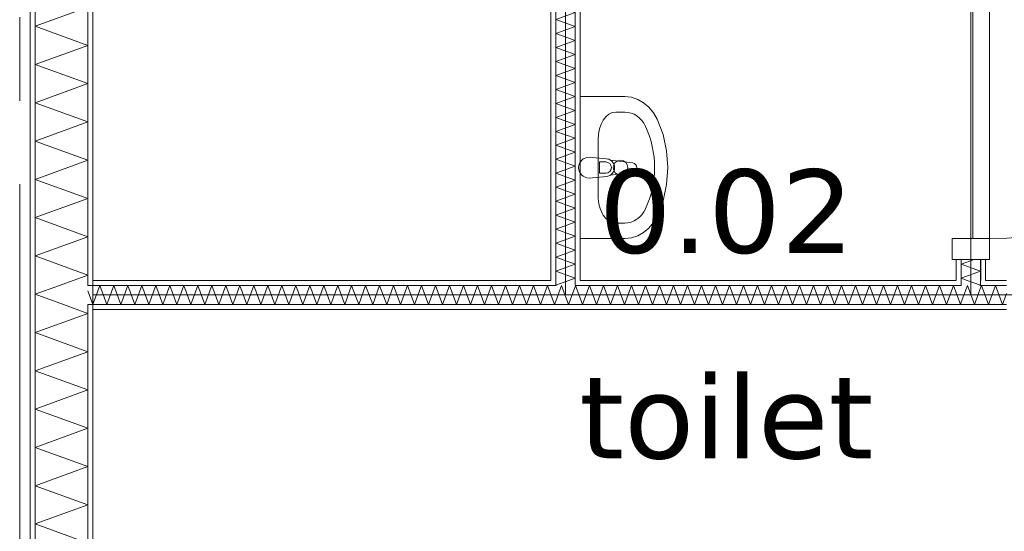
# Model space of a CAD drawing. Header units: millimetres. Extents: x -14925 to 266687, y -3550 to 35834.
# Tile 213 of 244: x 129874 to 132230, y 12319 to 13544. Entities that reach past the tile are written whole.
import ezdxf
from ezdxf.enums import TextEntityAlignment as Align

# ---------------------------------------------------------------- set-up
doc = ezdxf.new("R2010")
doc.units = ezdxf.units.MM
doc.header["$MEASUREMENT"] = 0
doc.linetypes.add('B0204', pattern=[2600, 2000, -200, 200, -200])
for name, color, linetype in [('A Stramien', 7, 'Continuous'), ('New_22 C Binnenwanden', 7, 'Continuous'), ('New_22 C Binnenwanden Deuren', 7, 'Continuous'), ('New_22 C Binnenwanden Doorsnede-arcering', 7, 'Continuous'), ('New_22 C Binnenwanden Laagscheidingslijnen', 7, 'Continuous'), ('New_74 Sanitair', 7, 'Continuous'), ('New_Z Gebruiksopp', 7, 'Continuous'), ('New_Z Gebruiksopp Zone omranding', 7, 'Continuous'), ('New_Z Gebruiksopp Zone tekst', 7, 'Continuous'), ('Tekst_dim 1_ 100 .DO', 7, 'Continuous')]:
    doc.layers.add(name, color=color, linetype=linetype)
doc.styles.add('GENERATED_STYLE_1', font='verdana.ttf')
doc.styles.add('GENERATED_STYLE_2', font='verdana.ttf')
doc.dimstyles.new('GENERATED_STYLE__2', dxfattribs={"dimtxt": 400, "dimasz": 380, "dimexe": 0.18, "dimexo": 0.0625, "dimgap": 0, "dimtad": 1, "dimtih": 1, "dimtoh": 1, "dimdec": 0, "dimzin": 0, "dimdsep": 46, "dimtxsty": 'GENERATED_STYLE_2', "dimblk": 'ARROWHEAD_7', "dimblk1": 'ARROWHEAD_7', "dimblk2": 'ARROWHEAD_7', "dimcen": 0.09, "dimse1": 1, "dimse2": 1, "dimclrd": 9, "dimclre": 9, "dimclrt": 9, "dimadec": 1, "dimazin": 0, "dimtfac": 1, "dimtdec": 4, "dimtmove": 0, "dimatfit": 3, "dimfxl": 1, "dimtolj": 1, "dimtzin": 0, "dimarcsym": 0})
pattern_1 = [(270, (120873.91, 0), (100, 0), [])]
pattern_2 = [(90, (120873.91, 0), (-100, 0), [])]
pattern_3 = [(0, (120873.91, 0), (0, 100), [])]

# ---------------------------------------------------------------- blocks, each defined once
blk = doc.blocks.new('toilet_0.02_96_1', base_point=(131564.9, 13318.8))
at = {"layer": 'New_Z Gebruiksopp Zone tekst', "color": 2, "lineweight": 0}
for tag, style, p in [('DUMMY_941', 'GENERATED_STYLE_1', (131564.9, 13256.6)), ('DUMMY_942', 'GENERATED_STYLE_2', (131564.9, 12759.5))]:
    blk.add_attdef(tag, text='', height=200, dxfattribs=dict(at, style=style)).set_placement(p, align=Align.TOP_LEFT)
for tag, style, p in [('ROOM_NUMBER', 'GENERATED_STYLE_1', (131564.9, 13185.9)), ('ROOM_NAME', 'GENERATED_STYLE_2', (131564.9, 12693.6))]:
    blk.add_attdef(tag, text='', height=200, dxfattribs=dict(at, style=style)).set_placement(p, align=Align.TOP_CENTER)
blk = doc.blocks.new('Wasbak 26[117]_1', base_point=(131214.9, 13190))
at = {"layer": 'New_74 Sanitair', "color": 7, "linetype": 'Continuous', "lineweight": 0}
for p, q in [((131300.4, 13323), (131321.8, 13323)), ((131258, 13257.3), (131258, 13122.7)), ((131261.4, 13203.6), (131276.2, 13203.6)), ((131261.4, 13176.4), (131261.4, 13203.6)), ((131276.2, 13176.4), (131261.4, 13176.4)), ((131300.4, 13057), (131321.8, 13057))]:
    blk.add_line(p, q, dxfattribs=at)
at = {"layer": 'New_74 Sanitair', "color": 7, "linetype": 'Continuous', "lineweight": 0, "flags": 128}
blk.add_lwpolyline([(131214.9, 13020), (131321.8, 13020), (131337.6, 13021.6), (131352.8, 13026.5), (131367, 13034.5), (131379.8, 13045.2), (131390.8, 13058.4), (131399.5, 13073.7), (131413.5, 13110.7), (131422, 13149.8), (131424.9, 13190), (131422, 13230.2), (131413.5, 13269.3), (131399.5, 13306.3), (131390.8, 13321.6), (131379.8, 13334.8), (131367, 13345.5), (131352.8, 13353.5), (131337.6, 13358.4), (131321.8, 13360), (131214.9, 13360)], close=True, dxfattribs=at)
blk.add_lwpolyline([(131236.4, 13165), (131278.4, 13169, 0.12102), (131287.9, 13172.3), (131340.8, 13178.9, 0.882566), (131340.8, 13201.1), (131287.9, 13207.7, 0.12102), (131278.4, 13211), (131236.4, 13215, 1)], format="xyb", close=True, dxfattribs=at)
at = {"layer": 'New_74 Sanitair', "color": 7, "linetype": 'Continuous', "lineweight": 0}
blk.add_circle((131311.6, 13190), 17.5, dxfattribs=at)
for centre, radius, start, end in [((131276.2, 13190), 13.6, 270, 90), ((131276.5, 13190), 21.1, 302.771, 57.229)]:
    blk.add_arc(centre, radius, start, end, dxfattribs=at)
for centre, major_axis, ratio, start_param, end_param in [((131300.4, 13257.3), (0, 65.8), 0.645355, 0, 1.570796), ((131321.8, 13257.3), (0, 65.7), 0.860963, 5.209364, 6.283185), ((131214.9, 13190), (0, 207), 0.860963, 4.215414, 5.209364), ((131300.4, 13122.7), (0, 65.8), 0.645355, 1.570796, 3.141593), ((131321.8, 13122.7), (0, 65.7), 0.860963, 3.141593, 4.215414)]:
    blk.add_ellipse(centre, major_axis=major_axis, ratio=ratio, start_param=start_param, end_param=end_param, dxfattribs=at)
blk = doc.blocks.new('*X2490', base_point=(120873.9, 0))
at = {"layer": 'New_22 C Binnenwanden Doorsnede-arcering', "color": 7, "linetype": 'Continuous', "lineweight": 0}
for p in [(132141.5, 12920), (132171.3, 12908)]:
    blk.add_line(p, (132172.9, 12908.6), dxfattribs=at)
blk = doc.blocks.new('*X2495', base_point=(120873.9, 0))
at = {"layer": 'New_22 C Binnenwanden Doorsnede-arcering', "color": 7, "linetype": 'Continuous', "lineweight": 0}
for p, q in [((132126.9, 12958.8), (132157.7, 12970)), ((132126.9, 12958.8), (132172.9, 12942.1)), ((132126.9, 12925.3), (132172.9, 12942.1)), ((132126.9, 12925.3), (132141.5, 12920))]:
    blk.add_line(p, q, dxfattribs=at)
blk = doc.blocks.new('D1 bl 26[129]_1', base_point=(120873.9, 0))
at = {"layer": 'New_22 C Binnenwanden Deuren', "color": 7, "linetype": 'Continuous', "lineweight": 0}
for p, q in [((132104.9, 13820), (132104.9, 13870)), ((132104.9, 13870), (132194.9, 13870)), ((132114.9, 13870), (132126.9, 13870)), ((132126.9, 13870), (132172.9, 13870)), ((132172.9, 13870), (132184.9, 13870)), ((132194.9, 13870), (132194.9, 13820)), ((132194.9, 13820), (132104.9, 13820)), ((132194.9, 13820), (132154.9, 13820)), ((132154.9, 13820), (132154.9, 13020)), ((132194.9, 13820), (132994.9, 13820)), ((132194.9, 13020), (132194.9, 13820)), ((132104.9, 12970), (132104.9, 13020)), ((132104.9, 13020), (132194.9, 13020)), ((132154.9, 13020), (132194.9, 13020)), ((132194.9, 13020), (132194.9, 12970)), ((132194.9, 12970), (132104.9, 12970)), ((132114.9, 12970), (132126.9, 12970)), ((132126.9, 12970), (132172.9, 12970)), ((132172.9, 12970), (132184.9, 12970))]:
    blk.add_line(p, q, dxfattribs=at)
blk.add_arc((132194.9, 13820), 800, 270, 0, dxfattribs=at)
blk = doc.blocks.new('Wall_371_1', base_point=(132149.9, 17600))
at = {"layer": 'New_22 C Binnenwanden Doorsnede-arcering', "linetype": 'Continuous', "lineweight": 0, "true_color": 0x000000}
h = blk.add_hatch(dxfattribs=at)
h.set_pattern_fill('325_Houtachtig_plaatmate_E0', color=18, style=0, pattern_type=2)
h.set_pattern_definition(pattern_1)
h.paths.add_polyline_path([(132114.9, 12920), (132126.9, 12920), (132126.9, 12970), (132114.9, 12970)])
h = blk.add_hatch(dxfattribs=at)
h.set_pattern_fill('325_Houtachtig_plaatmate_E0', color=18, style=0, pattern_type=2)
h.set_pattern_definition(pattern_1)
h.paths.add_polyline_path([(132172.9, 12970), (132172.9, 12920), (132184.9, 12920), (132184.9, 12970)])
at = {"layer": 'New_22 C Binnenwanden', "color": 1, "linetype": 'Continuous', "lineweight": 0}
for p, q in [((132114.9, 12970), (132126.9, 12970)), ((132126.9, 12970), (132172.9, 12970)), ((132172.9, 12970), (132184.9, 12970))]:
    blk.add_line(p, q, dxfattribs=at)
at = {"layer": 'New_22 C Binnenwanden', "color": 1, "linetype": 'Continuous', "lineweight": 0, "flags": 128}
for points in [[(132114.9, 12970), (132114.9, 12920)], [(132184.9, 12920), (132184.9, 12970)]]:
    blk.add_lwpolyline(points, dxfattribs=at)
at = {"layer": 'New_22 C Binnenwanden Laagscheidingslijnen', "color": 1, "linetype": 'Continuous', "lineweight": 0}
for p, q in [((132126.9, 12970), (132126.9, 12920)), ((132172.9, 12970), (132172.9, 12920)), ((132126.9, 12920), (132126.9, 12908)), ((132172.9, 12908), (132172.9, 12920))]:
    blk.add_line(p, q, dxfattribs=at)
at = {"layer": 'New_22 C Binnenwanden', "color": 1, "lineweight": 0}
for name in ['*X2495', '*X2490']:
    blk.add_blockref(name, (120873.9, 0), dxfattribs=at)
at = {"layer": 'New_22 C Binnenwanden Deuren', "color": 7, "linetype": 'Continuous', "lineweight": 0}
blk.add_blockref('D1 bl 26[129]_1', (120873.9, 0), dxfattribs=at)
blk = doc.blocks.new('*X2504', base_point=(120873.9, 0))
at = {"layer": 'New_22 C Binnenwanden Doorsnede-arcering', "color": 7, "linetype": 'Continuous', "lineweight": 0}
for p in [(131188.3, 12920), (131158.5, 12908)]:
    blk.add_line(p, (131156.9, 12908.6), dxfattribs=at)
blk = doc.blocks.new('*X2505', base_point=(120873.9, 0))
at = {"layer": 'New_22 C Binnenwanden Doorsnede-arcering', "color": 7, "linetype": 'Continuous', "lineweight": 0}
for p, q in [((131202.9, 14331.7), (131156.9, 14314.9)), ((131202.9, 14331.7), (131202.1, 14332)), ((131202.9, 14298.2), (131156.9, 14314.9)), ((131202.9, 14298.2), (131156.9, 14281.5)), ((131202.9, 14264.7), (131156.9, 14281.5)), ((131202.9, 14264.7), (131156.9, 14248)), ((131202.9, 14231.2), (131156.9, 14248)), ((131202.9, 14231.2), (131156.9, 14214.5)), ((131202.9, 14197.8), (131156.9, 14214.5)), ((131202.9, 14197.8), (131156.9, 14181)), ((131202.9, 14164.3), (131156.9, 14181)), ((131202.9, 14164.3), (131156.9, 14147.5)), ((131202.9, 14130.8), (131156.9, 14147.5)), ((131202.9, 14130.8), (131156.9, 14114)), ((131202.9, 14097.3), (131156.9, 14114)), ((131202.9, 14097.3), (131156.9, 14080.6)), ((131202.9, 14063.8), (131156.9, 14080.6)), ((131202.9, 14063.8), (131156.9, 14047.1)), ((131202.9, 14030.3), (131156.9, 14047.1)), ((131202.9, 14030.3), (131156.9, 14013.6)), ((131202.9, 13996.8), (131156.9, 14013.6)), ((131202.9, 13996.8), (131156.9, 13980.1)), ((131202.9, 13963.4), (131156.9, 13980.1)), ((131202.9, 13963.4), (131156.9, 13946.6)), ((131202.9, 13929.9), (131156.9, 13946.6)), ((131202.9, 13929.9), (131156.9, 13913.1)), ((131202.9, 13896.4), (131156.9, 13913.1)), ((131202.9, 13896.4), (131156.9, 13879.6)), ((131202.9, 13862.9), (131156.9, 13879.6)), ((131202.9, 13862.9), (131156.9, 13846.2)), ((131202.9, 13829.4), (131156.9, 13846.2)), ((131202.9, 13829.4), (131156.9, 13812.7)), ((131202.9, 13795.9), (131156.9, 13812.7)), ((131202.9, 13795.9), (131156.9, 13779.2)), ((131202.9, 13762.4), (131156.9, 13779.2)), ((131202.9, 13762.4), (131156.9, 13745.7)), ((131202.9, 13729), (131156.9, 13745.7)), ((131202.9, 13729), (131156.9, 13712.2)), ((131202.9, 13695.5), (131156.9, 13712.2)), ((131202.9, 13695.5), (131156.9, 13678.7)), ((131202.9, 13662), (131156.9, 13678.7)), ((131202.9, 13662), (131156.9, 13645.2)), ((131202.9, 13628.5), (131156.9, 13645.2)), ((131202.9, 13628.5), (131156.9, 13611.8)), ((131202.9, 13595), (131156.9, 13611.8)), ((131202.9, 13595), (131156.9, 13578.3)), ((131202.9, 13561.5), (131156.9, 13578.3)), ((131202.9, 13561.5), (131156.9, 13544.8)), ((131202.9, 13528), (131156.9, 13544.8)), ((131202.9, 13528), (131156.9, 13511.3)), ((131202.9, 13494.6), (131156.9, 13511.3)), ((131202.9, 13494.6), (131156.9, 13477.8)), ((131202.9, 13461.1), (131156.9, 13477.8)), ((131202.9, 13461.1), (131156.9, 13444.3)), ((131202.9, 13427.6), (131156.9, 13444.3)), ((131202.9, 13427.6), (131156.9, 13410.8)), ((131202.9, 13394.1), (131156.9, 13410.8)), ((131202.9, 13394.1), (131156.9, 13377.4)), ((131202.9, 13360.6), (131156.9, 13377.4)), ((131202.9, 13360.6), (131156.9, 13343.9)), ((131202.9, 13327.1), (131156.9, 13343.9)), ((131202.9, 13327.1), (131156.9, 13310.4)), ((131202.9, 13293.6), (131156.9, 13310.4)), ((131202.9, 13293.6), (131156.9, 13276.9)), ((131202.9, 13260.2), (131156.9, 13276.9)), ((131202.9, 13260.2), (131156.9, 13243.4)), ((131202.9, 13226.7), (131156.9, 13243.4)), ((131202.9, 13226.7), (131156.9, 13209.9)), ((131202.9, 13193.2), (131156.9, 13209.9)), ((131202.9, 13193.2), (131156.9, 13176.5)), ((131202.9, 13159.7), (131156.9, 13176.5)), ((131202.9, 13159.7), (131156.9, 13143)), ((131202.9, 13126.2), (131156.9, 13143)), ((131202.9, 13126.2), (131156.9, 13109.5)), ((131202.9, 13092.7), (131156.9, 13109.5)), ((131202.9, 13092.7), (131156.9, 13076)), ((131202.9, 13059.3), (131156.9, 13076)), ((131202.9, 13059.3), (131156.9, 13042.5)), ((131202.9, 13025.8), (131156.9, 13042.5)), ((131202.9, 13025.8), (131156.9, 13009)), ((131202.9, 12992.3), (131156.9, 13009)), ((131202.9, 12992.3), (131156.9, 12975.5)), ((131202.9, 12958.8), (131156.9, 12975.5)), ((131202.9, 12958.8), (131156.9, 12942.1)), ((131202.9, 12925.3), (131156.9, 12942.1)), ((131202.9, 12925.3), (131188.3, 12920))]:
    blk.add_line(p, q, dxfattribs=at)
blk = doc.blocks.new('Wall_373_1', base_point=(131179.9, 14355))
at = {"layer": 'New_22 C Binnenwanden Doorsnede-arcering', "linetype": 'Continuous', "lineweight": 0, "true_color": 0x000000}
h = blk.add_hatch(dxfattribs=at)
h.set_pattern_fill('325_Houtachtig_plaatmate_E0', color=18, style=0, pattern_type=2)
h.set_pattern_definition(pattern_2)
h.paths.add_polyline_path([(131144.9, 14378), (131144.9, 12920), (131156.9, 12920), (131156.9, 14378)])
h = blk.add_hatch(dxfattribs=at)
h.set_pattern_fill('325_Houtachtig_plaatmate_E0', color=18, style=0, pattern_type=2)
h.set_pattern_definition(pattern_2)
h.paths.add_polyline_path([(131202.9, 14320), (131202.9, 12920), (131214.9, 12920), (131214.9, 14320)])
at = {"layer": 'New_22 C Binnenwanden', "color": 1, "linetype": 'Continuous', "lineweight": 0, "flags": 128}
for points in [[(131144.9, 14378), (131144.9, 12920)], [(131214.9, 12920), (131214.9, 14320)]]:
    blk.add_lwpolyline(points, dxfattribs=at)
at = {"layer": 'New_22 C Binnenwanden Laagscheidingslijnen', "color": 1, "linetype": 'Continuous', "lineweight": 0}
for p, q in [((131156.9, 14378), (131156.9, 14332)), ((131156.9, 12920), (131156.9, 14332)), ((131202.9, 14332), (131202.9, 14320)), ((131202.9, 12920), (131202.9, 14320)), ((131156.9, 12920), (131156.9, 12908)), ((131202.9, 12908), (131202.9, 12920))]:
    blk.add_line(p, q, dxfattribs=at)
at = {"layer": 'New_22 C Binnenwanden', "color": 1, "lineweight": 0}
for name in ['*X2505', '*X2504']:
    blk.add_blockref(name, (120873.9, 0), dxfattribs=at)
blk = doc.blocks.new('*X2520', base_point=(120873.9, 0))
at = {"layer": 'New_22 C Binnenwanden Doorsnede-arcering', "color": 7, "linetype": 'Continuous', "lineweight": 0}
for p, q in [((130036.9, 12840.9), (129978.9, 12862)), ((130036.9, 12840.9), (129910.9, 12795)), ((130036.9, 12749.1), (129910.9, 12795)), ((130036.9, 12749.1), (129910.9, 12703.3)), ((130036.9, 12657.4), (129910.9, 12703.3)), ((130036.9, 12657.4), (129910.9, 12611.6)), ((130036.9, 12565.7), (129910.9, 12611.6)), ((130036.9, 12565.7), (129910.9, 12519.8)), ((130036.9, 12474), (129910.9, 12519.8)), ((130036.9, 12474), (129910.9, 12428.1)), ((130036.9, 12382.3), (129910.9, 12428.1)), ((130036.9, 12382.3), (129910.9, 12336.4)), ((130036.9, 12290.5), (129910.9, 12336.4)), ((130036.9, 12290.5), (129910.9, 12244.7)), ((130036.9, 12198.8), (129910.9, 12244.7)), ((130036.9, 12198.8), (129910.9, 12153)), ((130036.9, 12107.1), (129910.9, 12153)), ((130036.9, 12107.1), (129910.9, 12061.2)), ((130036.9, 12015.4), (129910.9, 12061.2)), ((130036.9, 12015.4), (129910.9, 11969.5)), ((130036.9, 11923.7), (129910.9, 11969.5)), ((130036.9, 11923.7), (129910.9, 11877.8)), ((130036.9, 11831.9), (129910.9, 11877.8)), ((130036.9, 11831.9), (129910.9, 11786.1)), ((130036.9, 11740.2), (129910.9, 11786.1)), ((130036.9, 11740.2), (129910.9, 11694.4)), ((130036.9, 11648.5), (129910.9, 11694.4)), ((130036.9, 11648.5), (129910.9, 11602.6)), ((130036.9, 11556.8), (129910.9, 11602.6)), ((130036.9, 11556.8), (129910.9, 11510.9)), ((130036.9, 11465.1), (129910.9, 11510.9)), ((130036.9, 11465.1), (129910.9, 11419.2)), ((130036.9, 11373.3), (129910.9, 11419.2)), ((130036.9, 11373.3), (129910.9, 11327.5)), ((130036.9, 11281.6), (129910.9, 11327.5)), ((130036.9, 11281.6), (129910.9, 11235.8)), ((130036.9, 11189.9), (129910.9, 11235.8)), ((130036.9, 11189.9), (129910.9, 11144)), ((129968.7, 11123), (129910.9, 11144))]:
    blk.add_line(p, q, dxfattribs=at)
blk = doc.blocks.new('*X2521', base_point=(120873.9, 0))
at = {"layer": 'New_22 C Binnenwanden Doorsnede-arcering', "color": 7, "linetype": 'Continuous', "lineweight": 0}
for p in [(129969.3, 12908), (129978.9, 12862)]:
    blk.add_line(p, (129910.9, 12886.7), dxfattribs=at)
blk = doc.blocks.new('*X2522', base_point=(120873.9, 0))
at = {"layer": 'New_22 C Binnenwanden Doorsnede-arcering', "color": 7, "linetype": 'Continuous', "lineweight": 0}
for p, q in [((130036.9, 13574.6), (129910.9, 13528.8)), ((130036.9, 13482.9), (129910.9, 13528.8)), ((130036.9, 13482.9), (129910.9, 13437.1)), ((130036.9, 13391.2), (129910.9, 13437.1)), ((130036.9, 13391.2), (129910.9, 13345.3)), ((130036.9, 13299.5), (129910.9, 13345.3)), ((130036.9, 13299.5), (129910.9, 13253.6)), ((130036.9, 13207.8), (129910.9, 13253.6)), ((130036.9, 13207.8), (129910.9, 13161.9)), ((130036.9, 13116), (129910.9, 13161.9)), ((130036.9, 13116), (129910.9, 13070.2)), ((130036.9, 13024.3), (129910.9, 13070.2)), ((130036.9, 13024.3), (129910.9, 12978.5)), ((130036.9, 12932.6), (129910.9, 12978.5)), ((130036.9, 12932.6), (129969.3, 12908))]:
    blk.add_line(p, q, dxfattribs=at)
blk = doc.blocks.new('Wall_376_1', base_point=(130048.9, 17600))
at = {"layer": 'New_22 C Binnenwanden Doorsnede-arcering', "linetype": 'Continuous', "lineweight": 0, "true_color": 0x000000}
h = blk.add_hatch(dxfattribs=at)
h.set_pattern_fill('325_Houtachtig_plaatmate_E0', color=18, style=0, pattern_type=2)
h.set_pattern_definition(pattern_2)
h.paths.add_polyline_path([(129898.9, 17923), (129898.9, 10827), (129910.9, 10827), (129910.9, 17923)])
h = blk.add_hatch(dxfattribs=at)
h.set_pattern_fill('325_Houtachtig_plaatmate_E0', color=18, style=0, pattern_type=2)
h.set_pattern_definition(pattern_2)
h.paths.add_polyline_path([(130036.9, 17612), (130036.9, 12920), (130048.9, 12920), (130048.9, 17600), (130044.4, 17612)])
h = blk.add_hatch(dxfattribs=at)
h.set_pattern_fill('325_Houtachtig_plaatmate_E0', color=18, style=0, pattern_type=2)
h.set_pattern_definition(pattern_2)
h.paths.add_polyline_path([(130036.9, 12920), (130036.9, 12908), (130048.9, 12908), (130048.9, 12920)])
h = blk.add_hatch(dxfattribs=at)
h.set_pattern_fill('325_Houtachtig_plaatmate_E0', color=18, style=0, pattern_type=2)
h.set_pattern_definition(pattern_2)
h.paths.add_polyline_path([(130036.9, 12862), (130036.9, 12850), (130048.9, 12850), (130048.9, 12862)])
h = blk.add_hatch(dxfattribs=at)
h.set_pattern_fill('325_Houtachtig_plaatmate_E0', color=18, style=0, pattern_type=2)
h.set_pattern_definition(pattern_2)
h.paths.add_polyline_path([(130036.9, 12850), (130036.9, 11138), (130044.4, 11138), (130048.9, 11150), (130048.9, 12850)])
at = {"layer": 'New_22 C Binnenwanden', "color": 1, "linetype": 'Continuous', "lineweight": 0, "flags": 128}
for points in [[(129898.9, 17923), (129898.9, 10827)], [(130048.9, 12920), (130048.9, 17600)], [(130048.9, 11150), (130048.9, 12850)]]:
    blk.add_lwpolyline(points, dxfattribs=at)
at = {"layer": 'New_22 C Binnenwanden Laagscheidingslijnen', "color": 1, "linetype": 'Continuous', "lineweight": 0}
for p, q in [((129910.9, 11123), (129910.9, 17627)), ((130036.9, 12908), (130036.9, 17612)), ((130048.9, 12908), (130036.9, 12908)), ((130036.9, 12862), (130048.9, 12862)), ((130036.9, 11138), (130036.9, 12862))]:
    blk.add_line(p, q, dxfattribs=at)
at = {"layer": 'New_22 C Binnenwanden', "color": 1, "lineweight": 0}
for name in ['*X2522', '*X2521', '*X2520']:
    blk.add_blockref(name, (120873.9, 0), dxfattribs=at)
blk = doc.blocks.new('*X2641', base_point=(120873.9, 0))
at = {"layer": 'New_22 C Binnenwanden Doorsnede-arcering', "color": 7, "linetype": 'Continuous', "lineweight": 0}
for q in [(130036.9, 12894.9), (130048.9, 12862.1)]:
    blk.add_line((130048.9, 12862), q, dxfattribs=at)
blk = doc.blocks.new('*X2643', base_point=(120873.9, 0))
at = {"layer": 'New_22 C Binnenwanden Doorsnede-arcering', "color": 7, "linetype": 'Continuous', "lineweight": 0}
for p, q in [((130048.9, 12862.1), (130065.6, 12908)), ((130082.4, 12862), (130065.6, 12908)), ((130082.4, 12862), (130099.1, 12908)), ((130115.8, 12862), (130099.1, 12908)), ((130115.8, 12862), (130132.6, 12908)), ((130149.3, 12862), (130132.6, 12908)), ((130149.3, 12862), (130166.1, 12908)), ((130182.8, 12862), (130166.1, 12908)), ((130182.8, 12862), (130199.6, 12908)), ((130216.3, 12862), (130199.6, 12908)), ((130216.3, 12862), (130233, 12908)), ((130249.8, 12862), (130233, 12908)), ((130249.8, 12862), (130266.5, 12908)), ((130283.3, 12862), (130266.5, 12908)), ((130283.3, 12862), (130300, 12908)), ((130316.8, 12862), (130300, 12908)), ((130316.8, 12862), (130333.5, 12908)), ((130350.2, 12862), (130333.5, 12908)), ((130350.2, 12862), (130367, 12908)), ((130383.7, 12862), (130367, 12908)), ((130383.7, 12862), (130400.5, 12908)), ((130417.2, 12862), (130400.5, 12908)), ((130417.2, 12862), (130434, 12908)), ((130450.7, 12862), (130434, 12908)), ((130450.7, 12862), (130467.4, 12908)), ((130484.2, 12862), (130467.4, 12908)), ((130484.2, 12862), (130500.9, 12908)), ((130517.7, 12862), (130500.9, 12908)), ((130517.7, 12862), (130534.4, 12908)), ((130551.1, 12862), (130534.4, 12908)), ((130551.1, 12862), (130567.9, 12908)), ((130584.6, 12862), (130567.9, 12908)), ((130584.6, 12862), (130601.4, 12908)), ((130618.1, 12862), (130601.4, 12908)), ((130618.1, 12862), (130634.9, 12908)), ((130651.6, 12862), (130634.9, 12908)), ((130651.6, 12862), (130668.3, 12908)), ((130685.1, 12862), (130668.3, 12908)), ((130685.1, 12862), (130701.8, 12908)), ((130718.6, 12862), (130701.8, 12908)), ((130718.6, 12862), (130735.3, 12908)), ((130752.1, 12862), (130735.3, 12908)), ((130752.1, 12862), (130768.8, 12908)), ((130785.5, 12862), (130768.8, 12908)), ((130785.5, 12862), (130802.3, 12908)), ((130819, 12862), (130802.3, 12908)), ((130819, 12862), (130835.8, 12908)), ((130852.5, 12862), (130835.8, 12908)), ((130852.5, 12862), (130869.3, 12908)), ((130886, 12862), (130869.3, 12908)), ((130886, 12862), (130902.7, 12908)), ((130919.5, 12862), (130902.7, 12908)), ((130919.5, 12862), (130936.2, 12908)), ((130953, 12862), (130936.2, 12908)), ((130953, 12862), (130969.7, 12908)), ((130986.5, 12862), (130969.7, 12908)), ((130986.5, 12862), (131003.2, 12908)), ((131019.9, 12862), (131003.2, 12908)), ((131019.9, 12862), (131036.7, 12908)), ((131053.4, 12862), (131036.7, 12908)), ((131053.4, 12862), (131070.2, 12908)), ((131086.9, 12862), (131070.2, 12908)), ((131086.9, 12862), (131103.7, 12908)), ((131120.4, 12862), (131103.7, 12908)), ((131120.4, 12862), (131137.1, 12908)), ((131153.9, 12862), (131137.1, 12908)), ((131153.9, 12862), (131156.9, 12870.3))]:
    blk.add_line(p, q, dxfattribs=at)
blk = doc.blocks.new('*X2644', base_point=(120873.9, 0))
at = {"layer": 'New_22 C Binnenwanden Doorsnede-arcering', "color": 7, "linetype": 'Continuous', "lineweight": 0}
for p, q in [((131156.9, 12870.3), (131170.6, 12908)), ((131187.4, 12862), (131170.6, 12908)), ((131187.4, 12862), (131202.9, 12904.7))]:
    blk.add_line(p, q, dxfattribs=at)
blk = doc.blocks.new('*X2645', base_point=(120873.9, 0))
at = {"layer": 'New_22 C Binnenwanden Doorsnede-arcering', "color": 7, "linetype": 'Continuous', "lineweight": 0}
for p, q in [((131202.9, 12904.7), (131204.1, 12908)), ((131220.9, 12862), (131204.1, 12908)), ((131220.9, 12862), (131237.6, 12908)), ((131254.3, 12862), (131237.6, 12908)), ((131254.3, 12862), (131271.1, 12908)), ((131287.8, 12862), (131271.1, 12908)), ((131287.8, 12862), (131304.6, 12908)), ((131321.3, 12862), (131304.6, 12908)), ((131321.3, 12862), (131338.1, 12908)), ((131354.8, 12862), (131338.1, 12908)), ((131354.8, 12862), (131371.5, 12908)), ((131388.3, 12862), (131371.5, 12908)), ((131388.3, 12862), (131405, 12908)), ((131421.8, 12862), (131405, 12908)), ((131421.8, 12862), (131438.5, 12908)), ((131455.3, 12862), (131438.5, 12908)), ((131455.3, 12862), (131472, 12908)), ((131488.7, 12862), (131472, 12908)), ((131488.7, 12862), (131505.5, 12908)), ((131522.2, 12862), (131505.5, 12908)), ((131522.2, 12862), (131539, 12908)), ((131555.7, 12862), (131539, 12908)), ((131555.7, 12862), (131572.4, 12908)), ((131589.2, 12862), (131572.4, 12908)), ((131589.2, 12862), (131605.9, 12908)), ((131622.7, 12862), (131605.9, 12908)), ((131622.7, 12862), (131639.4, 12908)), ((131656.2, 12862), (131639.4, 12908)), ((131656.2, 12862), (131672.9, 12908)), ((131689.6, 12862), (131672.9, 12908)), ((131689.6, 12862), (131706.4, 12908)), ((131723.1, 12862), (131706.4, 12908)), ((131723.1, 12862), (131739.9, 12908)), ((131756.6, 12862), (131739.9, 12908)), ((131756.6, 12862), (131773.4, 12908)), ((131790.1, 12862), (131773.4, 12908)), ((131790.1, 12862), (131806.8, 12908)), ((131823.6, 12862), (131806.8, 12908)), ((131823.6, 12862), (131840.3, 12908)), ((131857.1, 12862), (131840.3, 12908)), ((131857.1, 12862), (131873.8, 12908)), ((131890.6, 12862), (131873.8, 12908)), ((131890.6, 12862), (131907.3, 12908)), ((131924, 12862), (131907.3, 12908)), ((131924, 12862), (131940.8, 12908)), ((131957.5, 12862), (131940.8, 12908)), ((131957.5, 12862), (131974.3, 12908)), ((131991, 12862), (131974.3, 12908)), ((131991, 12862), (132007.8, 12908)), ((132024.5, 12862), (132007.8, 12908)), ((132024.5, 12862), (132041.2, 12908)), ((132058, 12862), (132041.2, 12908)), ((132058, 12862), (132074.7, 12908)), ((132091.5, 12862), (132074.7, 12908)), ((132091.5, 12862), (132108.2, 12908)), ((132125, 12862), (132108.2, 12908)), ((132125, 12862), (132126.9, 12867.4))]:
    blk.add_line(p, q, dxfattribs=at)
blk = doc.blocks.new('*X2646', base_point=(120873.9, 0))
at = {"layer": 'New_22 C Binnenwanden Doorsnede-arcering', "color": 7, "linetype": 'Continuous', "lineweight": 0}
for p, q in [((132126.9, 12867.4), (132141.7, 12908)), ((132158.4, 12862), (132141.7, 12908)), ((132158.4, 12862), (132172.9, 12901.7))]:
    blk.add_line(p, q, dxfattribs=at)
blk = doc.blocks.new('*X2647', base_point=(120873.9, 0))
at = {"layer": 'New_22 C Binnenwanden Doorsnede-arcering', "color": 7, "linetype": 'Continuous', "lineweight": 0}
for p, q in [((132172.9, 12901.7), (132175.2, 12908)), ((132191.9, 12862), (132175.2, 12908)), ((132191.9, 12862), (132208.7, 12908)), ((132225.4, 12862), (132208.7, 12908)), ((132225.4, 12862), (132234.9, 12888.1))]:
    blk.add_line(p, q, dxfattribs=at)
blk = doc.blocks.new('Wall_397_1', base_point=(130048.9, 12885))
at = {"layer": 'New_22 C Binnenwanden Doorsnede-arcering', "linetype": 'Continuous', "lineweight": 0, "true_color": 0x000000}
h = blk.add_hatch(dxfattribs=at)
h.set_pattern_fill('325_Houtachtig_plaatmate_E0', color=18, style=0, pattern_type=2)
h.set_pattern_definition(pattern_3)
h.paths.add_polyline_path([(131144.9, 12920), (130048.9, 12920), (130048.9, 12908), (131144.9, 12908)])
h = blk.add_hatch(dxfattribs=at)
h.set_pattern_fill('325_Houtachtig_plaatmate_E0', color=18, style=0, pattern_type=2)
h.set_pattern_definition(pattern_3)
h.paths.add_polyline_path([(131156.9, 12920), (131144.9, 12920), (131144.9, 12908), (131156.9, 12908)])
h = blk.add_hatch(dxfattribs=at)
h.set_pattern_fill('325_Houtachtig_plaatmate_E0', color=18, style=0, pattern_type=2)
h.set_pattern_definition(pattern_3)
h.paths.add_polyline_path([(131214.9, 12920), (131202.9, 12920), (131202.9, 12908), (131214.9, 12908)])
h = blk.add_hatch(dxfattribs=at)
h.set_pattern_fill('325_Houtachtig_plaatmate_E0', color=18, style=0, pattern_type=2)
h.set_pattern_definition(pattern_3)
h.paths.add_polyline_path([(132114.9, 12920), (131214.9, 12920), (131214.9, 12908), (132114.9, 12908)])
h = blk.add_hatch(dxfattribs=at)
h.set_pattern_fill('325_Houtachtig_plaatmate_E0', color=18, style=0, pattern_type=2)
h.set_pattern_definition(pattern_3)
h.paths.add_polyline_path([(132126.9, 12920), (132114.9, 12920), (132114.9, 12908), (132126.9, 12908)])
h = blk.add_hatch(dxfattribs=at)
h.set_pattern_fill('325_Houtachtig_plaatmate_E0', color=18, style=0, pattern_type=2)
h.set_pattern_definition(pattern_3)
h.paths.add_polyline_path([(132184.9, 12920), (132172.9, 12920), (132172.9, 12908), (132184.9, 12908)])
h = blk.add_hatch(dxfattribs=at)
h.set_pattern_fill('325_Houtachtig_plaatmate_E0', color=18, style=0, pattern_type=2)
h.set_pattern_definition(pattern_3)
h.paths.add_polyline_path([(132184.9, 12920), (132184.9, 12908), (132234.9, 12908), (132234.9, 12920)])
h = blk.add_hatch(dxfattribs=at)
h.set_pattern_fill('325_Houtachtig_plaatmate_E0', color=18, style=0, pattern_type=2)
h.set_pattern_definition(pattern_3)
h.paths.add_polyline_path([(132234.9, 12862), (130048.9, 12862), (130048.9, 12850), (132234.9, 12850)])
at = {"layer": 'New_22 C Binnenwanden', "color": 1, "linetype": 'Continuous', "lineweight": 0, "flags": 128}
for points in [[(131144.9, 12920), (130048.9, 12920)], [(132114.9, 12920), (131214.9, 12920)], [(132234.9, 12920), (132184.9, 12920)], [(130048.9, 12850), (132234.9, 12850)]]:
    blk.add_lwpolyline(points, dxfattribs=at)
at = {"layer": 'New_22 C Binnenwanden Laagscheidingslijnen', "color": 1, "linetype": 'Continuous', "lineweight": 0}
for p, q in [((131156.9, 12920), (131156.9, 12908)), ((131202.9, 12908), (131202.9, 12920)), ((132126.9, 12920), (132126.9, 12908)), ((132172.9, 12908), (132172.9, 12920)), ((130048.9, 12908), (130036.9, 12908)), ((130048.9, 12908), (131144.9, 12908)), ((131144.9, 12908), (131156.9, 12908)), ((131202.9, 12908), (131214.9, 12908)), ((131214.9, 12908), (132114.9, 12908)), ((132114.9, 12908), (132126.9, 12908)), ((132172.9, 12908), (132184.9, 12908)), ((132184.9, 12908), (132234.9, 12908)), ((130036.9, 12862), (130048.9, 12862)), ((130048.9, 12862), (131156.9, 12862)), ((131156.9, 12862), (131202.9, 12862)), ((131202.9, 12862), (132126.9, 12862)), ((132126.9, 12862), (132172.9, 12862)), ((132172.9, 12862), (132234.9, 12862))]:
    blk.add_line(p, q, dxfattribs=at)
at = {"layer": 'New_22 C Binnenwanden', "color": 1, "lineweight": 0}
for name in ['*X2641', '*X2643', '*X2644', '*X2645', '*X2646', '*X2647']:
    blk.add_blockref(name, (120873.9, 0), dxfattribs=at)
blk = doc.blocks.new('Standard grid marker_2')
at = {"layer": 'A Stramien', "color": 7, "linetype": 'B0204', "lineweight": 0}
blk.add_line((1000, 0), (24500, 0), dxfattribs=at)
at = {"layer": 'A Stramien', "color": 9, "lineweight": 0, "style": 'GENERATED_STYLE_2'}
blk.add_attdef('AC_MarkerText_1', text='', height=400, rotation=90, dxfattribs=at).set_placement((-948.6, -142.5), align=Align.TOP_CENTER)
blk = doc.blocks.new('*D3816', base_point=(120873.9, 0))
at = {"layer": 'Tekst_dim 1_ 100 .DO', "color": 9, "linetype": 'Continuous', "lineweight": 0}
for p, q in [((125373.9, 19125), (125373.9, 19875)), ((129873.9, 19125), (129873.9, 19875)), ((120973.9, 19500), (125473.9, 19500)), ((125473.9, 19500), (129973.9, 19500))]:
    blk.add_line(p, q, dxfattribs=at)
for centre in [(125373.9, 19500), (129873.9, 19500)]:
    blk.add_circle(centre, 100, dxfattribs=at)
at = {"layer": 'Tekst_dim 1_ 100 .DO', "color": 9, "lineweight": 0, "insert": (126826.6, 19580), "char_height": 400, "attachment_point": 7, "style": 'GENERATED_STYLE_2'}
blk.add_mtext('\\A1;{\\pql;\\fVerdana|b0|i0|c0|p0;\\W1.000000;4.500}', dxfattribs=at)
blk = doc.blocks.new('ARROWHEAD_7')
at = {"color": 0, "linetype": 'Continuous', "lineweight": 0}
for p, q in [((0, -0.25), (0, 0.25)), ((0, 0), (-1, 0)), ((-0.25, 0), (0.25, 0))]:
    blk.add_line(p, q, dxfattribs=at)
blk.add_circle((0, 0), 0.25, dxfattribs=at)
blk = doc.blocks.new('*D3817', base_point=(120873.9, 0))
at = {"layer": 'Tekst_dim 1_ 100 .DO', "color": 9, "linetype": 'Continuous', "lineweight": 0}
for p, q in [((129873.9, 19125), (129873.9, 19875)), ((125473.9, 19500), (129973.9, 19500)), ((129973.9, 19500), (134473.9, 19500))]:
    blk.add_line(p, q, dxfattribs=at)
blk.add_circle((129873.9, 19500), 100, dxfattribs=at)
at = {"layer": 'Tekst_dim 1_ 100 .DO', "color": 9, "lineweight": 0, "insert": (131326.6, 19580), "char_height": 400, "attachment_point": 7, "style": 'GENERATED_STYLE_2'}
blk.add_mtext('\\A1;{\\pql;\\fVerdana|b0|i0|c0|p0;\\W1.000000;4.500}', dxfattribs=at)
blk = doc.blocks.new('*D3818', base_point=(120873.9, 0))
at = {"layer": 'Tekst_dim 1_ 100 .DO', "color": 9, "linetype": 'Continuous', "lineweight": 0}
for p, q in [((134373.9, 19125), (134373.9, 19875)), ((138873.9, 19125), (138873.9, 19875)), ((129973.9, 19500), (134473.9, 19500)), ((134473.9, 19500), (138973.9, 19500))]:
    blk.add_line(p, q, dxfattribs=at)
for centre in [(134373.9, 19500), (138873.9, 19500)]:
    blk.add_circle(centre, 100, dxfattribs=at)
at = {"layer": 'Tekst_dim 1_ 100 .DO', "color": 9, "lineweight": 0, "insert": (135826.6, 19580), "char_height": 400, "attachment_point": 7, "style": 'GENERATED_STYLE_2'}
blk.add_mtext('\\A1;{\\pql;\\fVerdana|b0|i0|c0|p0;\\W1.000000;4.500}', dxfattribs=at)

msp = doc.modelspace()

# ---------------------------------------------------------------- linework, layer by layer
at = {"layer": 'New_Z Gebruiksopp Zone omranding', "color": 254, "linetype": 'Continuous', "lineweight": 0, "true_color": 0xe4e3c5, "flags": 128}
msp.add_lwpolyline([(132149.9, 17600), (130048.9, 17600), (130048.9, 12885), (131179.9, 12885), (131179.9, 14355), (132149.9, 14355)], close=True, dxfattribs=at)
at = {"layer": 'New_Z Gebruiksopp Zone omranding', "color": 254, "linetype": 'Continuous', "lineweight": 0, "true_color": 0xd1c2fc, "flags": 128}
msp.add_lwpolyline([(133813.9, 16331), (133813.9, 17600), (132149.9, 17600), (132149.9, 12885), (133219.9, 12885), (133219.9, 16331)], close=True, dxfattribs=at)
at = {"layer": 'New_Z Gebruiksopp Zone omranding', "color": 254, "linetype": 'Continuous', "lineweight": 0, "true_color": 0xd2e9ff, "flags": 128}
msp.add_lwpolyline([(131179.9, 14355), (131179.9, 12885), (132149.9, 12885), (132149.9, 14355)], close=True, dxfattribs=at)
at = {"layer": 'New_Z Gebruiksopp Zone omranding', "color": 151, "linetype": 'Continuous', "lineweight": 0, "true_color": 0x94b5eb, "flags": 128}
msp.add_lwpolyline([(134198.9, 11050), (134198.9, 12885), (130048.9, 12885), (130048.9, 11050)], close=True, dxfattribs=at)

# ---------------------------------------------------------------- block references
at = {"layer": 'A Stramien', "color": 1, "linetype": 'Continuous', "lineweight": 0, "zscale": 1000, "rotation": 270}
msp.add_blockref('Standard grid marker_2', (129873.9, 21950), dxfattribs=at)
at = {"layer": 'New_22 C Binnenwanden', "color": 1, "lineweight": 0}
for name, p in [('Wall_376_1', (130048.9, 17600)), ('Wall_371_1', (132149.9, 17600)), ('Wall_373_1', (131179.9, 14355)), ('Wall_397_1', (130048.9, 12885))]:
    msp.add_blockref(name, p, dxfattribs=at)
at = {"layer": 'New_74 Sanitair', "color": 7, "linetype": 'Continuous', "lineweight": 0}
msp.add_blockref('Wasbak 26[117]_1', (131214.9, 13190), dxfattribs=at)
at = {"layer": 'New_Z Gebruiksopp', "color": 2, "linetype": 'Continuous', "lineweight": 0}
msp.add_blockref('toilet_0.02_96_1', (131564.9, 13318.8), dxfattribs=at).add_auto_attribs({'ROOM_NAME': 'toilet', 'ROOM_NUMBER': '0.02'})

# ---------------------------------------------------------------- dimensions: what is measured, and where the dimension line sits
at = {"layer": 'Tekst_dim 1_ 100 .DO', "color": 9, "linetype": 'Continuous', "lineweight": 0}
for base, p1, p2, picture, middle in [((129873.9, 19500), (125373.9, 9250), (129873.9, 9250), '*D3816', (127496.7, 19780)), ((134373.9, 19500), (129873.9, 9250), (134373.9, 9250), '*D3817', (131996.7, 19780)), ((138873.9, 19500), (134373.9, 9250), (138873.9, 9250), '*D3818', (136496.7, 19780))]:
    dim = msp.add_linear_dim(base=base, p1=p1, p2=p2, dimstyle='GENERATED_STYLE__2', dxfattribs=at)
    dim.commit()
    dim.dimension.update_dxf_attribs({"geometry": picture, "text_midpoint": middle, "dimtype": 160})

doc.saveas('drawing.dxf')
